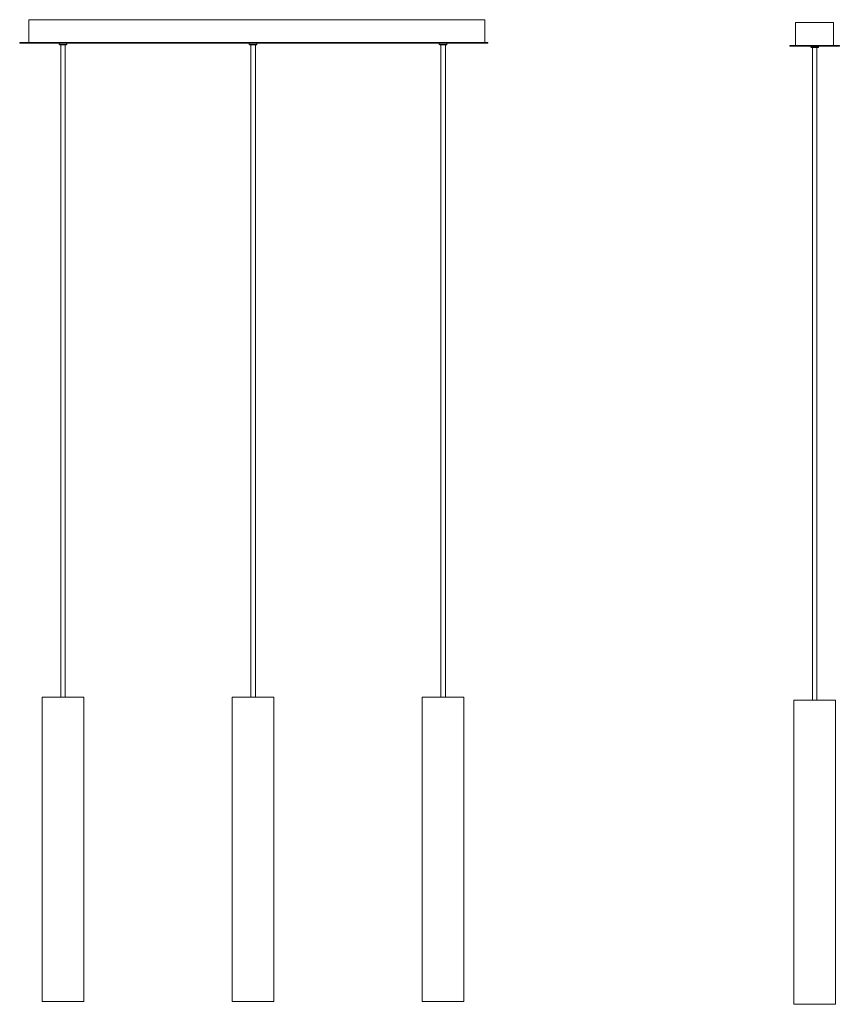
# Model space of a CAD drawing. Header units: millimetres. Extents: x -372 to 706, y -1214 to 81.
import ezdxf

# ---------------------------------------------------------------- set-up
doc = ezdxf.new("R2010")
doc.units = ezdxf.units.MM

msp = doc.modelspace()

# ---------------------------------------------------------------- linework, layer by layer
at = {"color": 7, "linetype": 'Continuous', "lineweight": 15}
for p, q in [((-360.4, 80.9), (-360.4, 50.9)), ((-360.4, 80.9), (239.6, 80.9)), ((239.6, 50.9), (239.6, 80.9)), ((648.5, 77.1), (648.5, 47.1)), ((648.5, 77.1), (698.5, 77.1)), ((698.5, 77.1), (698.5, 47.1)), ((-372.3, 50.9), (-372.3, 49.9)), ((-372.3, 50.9), (243.7, 50.9)), ((-372.3, 49.9), (243.7, 49.9)), ((-320.3, 49.9), (-320.3, 48.4)), ((-310.8, 47.9), (-319.8, 47.9)), ((-319.2, 48), (-318.8, 47.9)), ((-318.8, 47.9), (-318.3, 47.9)), ((-318.3, 48.1), (-318.3, -810.3)), ((-312.3, -810.3), (-312.3, 47.9)), ((-310.3, 48.4), (-310.3, 49.9)), ((-70.3, 49.9), (-70.3, 48.4)), ((-60.8, 47.9), (-69.8, 47.9)), ((-69.2, 48), (-68.8, 47.9)), ((-68.8, 47.9), (-68.3, 47.9)), ((-68.3, 48.1), (-68.3, -810.3)), ((-62.3, -810.3), (-62.3, 47.9)), ((-60.3, 48.4), (-60.3, 49.9)), ((179.7, 49.9), (179.7, 48.4)), ((189.2, 47.9), (180.2, 47.9)), ((180.8, 48), (181.2, 47.9)), ((181.2, 47.9), (181.7, 47.9)), ((181.7, 48.1), (181.7, -810.3)), ((187.7, -810.3), (187.7, 47.9)), ((189.7, 48.4), (189.7, 49.9)), ((243.7, 49.9), (243.7, 50.9)), ((641, 46.1), (641, 47.1)), ((641, 47.1), (706, 47.1)), ((641, 46.1), (706, 46.1)), ((668.5, 46.1), (668.5, 44.6)), ((678.5, 44.6), (668.5, 44.6)), ((669, 44.1), (678, 44.1)), ((670.5, 44.1), (670.5, -814)), ((676.5, -814), (676.5, 44.1)), ((678.2, 44.5), (678.5, 44.6)), ((678.5, 44.6), (678.5, 46.1)), ((706, 47.1), (706, 46.1)), ((-342.8, -810.3), (-342.8, -1210.3)), ((-342.8, -810.3), (-287.8, -810.3)), ((-287.8, -1210.3), (-287.8, -810.3)), ((-92.8, -810.3), (-92.8, -1210.3)), ((-92.8, -810.3), (-37.8, -810.3)), ((-37.8, -1210.3), (-37.8, -810.3)), ((157.2, -810.3), (157.2, -1210.3)), ((157.2, -810.3), (212.2, -810.3)), ((212.2, -1210.3), (212.2, -810.3)), ((646, -814), (646, -1214)), ((646, -814), (701, -814)), ((701, -1214), (701, -814)), ((-342.8, -1210.3), (-287.8, -1210.3)), ((-92.8, -1210.3), (-37.8, -1210.3)), ((157.2, -1210.3), (212.2, -1210.3)), ((646, -1214), (701, -1214))]:
    msp.add_line(p, q, dxfattribs=at)
at = {"color": 8, "linetype": 'Continuous', "lineweight": 15}
for p, q in [((-310.3, 48.4), (-320.3, 48.4)), ((-60.3, 48.4), (-70.3, 48.4)), ((189.7, 48.4), (179.7, 48.4))]:
    msp.add_line(p, q, dxfattribs=at)
at = {"color": 7, "linetype": 'Continuous', "lineweight": 15, "flags": 128}
for points in [[(-320.3, 48.4), (-320.1, 48.3), (-319.6, 48.2)], [(-70.3, 48.4), (-70.1, 48.3), (-69.6, 48.2)], [(179.7, 48.4), (179.9, 48.3), (180.4, 48.2)], [(670.7, 44.1), (670.5, 44.2), (670.4, 44.3), (670.4, 44.5), (670.3, 44.6)], [(676.5, 44.2), (677.1, 44.3), (677.2, 44.4)]]:
    msp.add_lwpolyline(points, dxfattribs=at)
at = {"color": 7, "linetype": 'Continuous', "lineweight": 15}
for centre, radius, start, end in [((-309.9, 174.9), 127.1, 265.621, 269.1264), ((-311.5, 49.5), 1.65, 260.432, 316.8801), ((-311.9, 48.3), 0.451, 277.2174, 6.7306), ((-59.9, 174.9), 127.1, 265.621, 269.1264), ((-61.5, 49.5), 1.65, 260.432, 316.8801), ((-61.9, 48.3), 0.451, 277.2174, 6.7306), ((190.1, 174.9), 127.1, 265.621, 269.1264), ((188.5, 49.5), 1.65, 260.432, 316.8801), ((188.1, 48.3), 0.451, 277.2174, 6.7306), ((670.3, 47.5), 3.38, 237.694, 276.6449), ((670.1, 124), 79.9, 270.403, 275.8367)]:
    msp.add_arc(centre, radius, start, end, dxfattribs=at)
at = {"color": 8, "linetype": 'Continuous', "lineweight": 15}
for centre in [(-318.9, 48.2), (-68.9, 48.2), (181.1, 48.2)]:
    msp.add_arc(centre, 0.377, 272.9157, 343.8544, dxfattribs=at)

doc.saveas('drawing.dxf')
